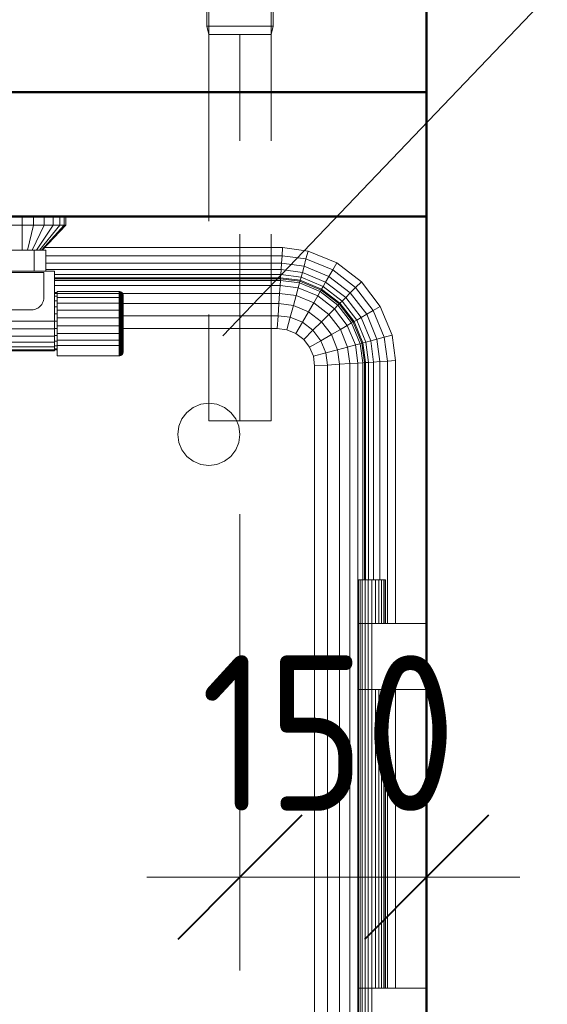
# Model space of a CAD drawing. Header units: millimetres. Extents: x -121 to 17420, y 1231 to 43130.
# Tile 23 of 57: x 9936 to 10360, y 41543 to 42334. Entities that reach past the tile are written whole.
import ezdxf

# ---------------------------------------------------------------- set-up
doc = ezdxf.new("R2010")
doc.units = ezdxf.units.MM
doc.linetypes.add('ADSK_Скрыто', pattern=[300, 150, -150])
doc.linetypes.add('ADSK_Штриховая_ш3 п1_5', pattern=[225, 150, -75])
for name, color, linetype, lineweight in [('A-____-____-DIMS', 211, 'Continuous', 9), ('A-____-____-DIMS-50', 211, 'Continuous', 9), ('A-DETL-____-HDLN', 90, 'ADSK_Скрыто', 9), ('A-DETL-____-MBND', 5, 'ADSK_Штриховая_ш3 п1_5', 20), ('A-WALL-____-MCUT', 113, 'Continuous', 50), ('A-WALL-____-OTLN', 113, 'Continuous', 20), ('M-EQPM-____-OTLN', 50, 'Continuous', 20), ('P-PIPE-____-IDEN', 2, 'Continuous', 20)]:
    doc.layers.add(name, color=color, linetype=linetype, lineweight=lineweight)
doc.styles.add('GOST Common_1', font='GOST_Common.ttf', dxfattribs={"width": 0.9, "height": 125})
doc.dimstyles.new('ADSK_Основной_2_5_мм', dxfattribs={"dimscale": 304.8, "dimtxt": 0.412449, "dimasz": 0.328084, "dimexe": 0.246063, "dimexo": 0.000807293, "dimgap": 0.049213, "dimtad": 1, "dimdec": 0, "dimlfac": 304.8, "dimdsep": 46, "dimtxsty": 'GOST Common_1', "dimblk1": 'OBLIQUE', "dimblk2": 'OBLIQUE', "dimsah": 1, "dimcen": 0.09, "dimdle": 0.246063, "dimazin": 2, "dimtfac": 1, "dimtdec": 4, "dimtix": 1, "dimtmove": 0, "dimatfit": 3, "dimfxl": 1, "dimtvp": 1, "dimtolj": 1, "dimtzin": 0, "dimlwd": 20, "dimlwe": 20, "dimarcsym": 2})

# ---------------------------------------------------------------- blocks, each defined once
blk = doc.blocks.new('Прямая форма - 83 new-608778-В_Этаж 01_Канализация')
at = {"layer": 'M-EQPM-____-OTLN', "color": 9}
for p, q in [((75.16, 493), (75.16, 500)), ((84.22, 493), (84.22, 500)), ((92.66, 493), (92.66, 500)), ((99.91, 493), (99.91, 500)), ((105.47, 493), (105.47, 500)), ((108.97, 493), (108.97, 500)), ((110.16, 493), (110.16, 500)), ((75.16, 493), (66.1, 493)), ((84.22, 493), (75.16, 493)), ((75.16, 493), (75.16, 473)), ((84.22, 493), (79.3, 473)), ((92.66, 493), (83.16, 473)), ((92.66, 493), (84.22, 493)), ((99.91, 493), (86.48, 473)), ((105.47, 493), (89.02, 473)), ((108.97, 493), (90.62, 473)), ((110.16, 493), (91.16, 473)), ((99.91, 493), (92.66, 493)), ((105.47, 493), (99.91, 493)), ((108.97, 493), (105.47, 493)), ((110.16, 493), (108.97, 493)), ((93.06, 475), (284.42, 475)), ((284, 468.53), (284.42, 475)), ((284.42, 475), (304.9, 472.3)), ((84.66, 473), (65.66, 473)), ((84.66, 456), (84.66, 473)), ((84.66, 473), (94.16, 473)), ((94.16, 473), (94.16, 456)), ((94.16, 468.53), (284, 468.53)), ((283.6, 462.5), (284, 468.53)), ((284, 468.53), (303.21, 466)), ((303.21, 466), (304.9, 472.3)), ((304.9, 472.3), (327.94, 462.76)), ((94.16, 462.5), (283.6, 462.5)), ((283.26, 457.32), (283.6, 462.5)), ((283.6, 462.5), (301.63, 460.13)), ((300.28, 455.08), (301.63, 460.13)), ((301.63, 460.13), (303.21, 466)), ((301.63, 460.13), (321.64, 451.84)), ((303.21, 466), (324.68, 457.11)), ((324.68, 457.11), (327.94, 462.76)), ((327.94, 462.76), (347.73, 447.57)), ((101.16, 456), (-100.84, 456)), ((94.16, 457.32), (283.26, 457.32)), ((101.16, 416), (101.16, 456)), ((101.16, 453.35), (283, 453.35)), ((283, 453.35), (282.84, 450.85)), ((283, 453.35), (283.26, 457.32)), ((299.24, 451.21), (283, 453.35)), ((283.26, 457.32), (300.28, 455.08)), ((299.24, 451.21), (298.59, 448.78)), ((300.28, 455.08), (299.24, 451.21)), ((317.02, 443.85), (299.24, 451.21)), ((300.28, 455.08), (319.03, 447.32)), ((319.03, 447.32), (321.64, 451.84)), ((321.64, 451.84), (324.68, 457.11)), ((321.64, 451.84), (338.82, 438.66)), ((324.68, 457.11), (343.12, 442.96)), ((282.84, 450.85), (101.16, 450.85)), ((282.78, 450), (101.16, 450)), ((101.16, 448.64), (282.69, 448.64)), ((101.16, 444.64), (282.43, 444.64)), ((282.43, 444.64), (282.02, 438.28)), ((282.69, 448.64), (282.43, 444.64)), ((282.43, 444.64), (296.97, 442.73)), ((282.78, 450), (282.69, 448.64)), ((282.69, 448.64), (298.01, 446.62)), ((282.84, 450.85), (282.78, 450)), ((298.37, 447.95), (282.78, 450)), ((298.59, 448.78), (282.84, 450.85)), ((298.01, 446.62), (296.97, 442.73)), ((298.37, 447.95), (298.01, 446.62)), ((298.01, 446.62), (314.65, 439.73)), ((298.59, 448.78), (298.37, 447.95)), ((315.34, 440.92), (298.37, 447.95)), ((315.76, 441.66), (298.59, 448.78)), ((317.02, 443.85), (315.76, 441.66)), ((319.03, 447.32), (317.02, 443.85)), ((332.29, 432.13), (317.02, 443.85)), ((335.13, 434.96), (319.03, 447.32)), ((343.12, 442.96), (347.73, 447.57)), ((347.73, 447.57), (362.92, 427.78)), ((103.16, 439), (101.16, 439)), ((103.16, 438.22), (101.16, 438.22)), ((103.16, 435.92), (101.16, 435.92)), ((103.16, 438.11), (103.16, 439.79)), ((153.16, 439.79), (103.16, 439.79)), ((103.16, 434.87), (103.16, 438.11)), ((153.16, 438.11), (103.16, 438.11)), ((153.16, 438.11), (153.16, 439.79)), ((153.55, 439.76), (153.16, 439.79)), ((153.55, 439.76), (153.16, 439.79)), ((282.02, 438.28), (153.16, 438.28)), ((153.16, 434.87), (153.16, 438.11)), ((153.55, 438.09), (153.16, 438.11)), ((153.55, 438.09), (153.16, 438.11)), ((153.55, 438.09), (153.55, 439.76)), ((153.55, 439.76), (153.55, 438.09)), ((154.31, 439.56), (153.55, 439.76)), ((154.31, 439.56), (153.55, 439.76)), ((153.55, 434.85), (153.55, 438.09)), ((154.31, 437.9), (153.55, 438.09)), ((154.31, 437.9), (154.31, 439.56)), ((154.31, 439.56), (154.31, 437.9)), ((154.99, 439.17), (154.31, 439.56)), ((154.99, 439.17), (154.31, 439.56)), ((154.31, 434.69), (154.31, 437.9)), ((154.99, 437.53), (154.31, 437.9)), ((154.99, 437.53), (154.99, 439.17)), ((154.99, 439.17), (154.99, 437.53)), ((155.54, 438.61), (154.99, 439.17)), ((155.54, 438.61), (154.99, 439.17)), ((154.99, 434.38), (154.99, 437.53)), ((155.54, 437.02), (154.99, 437.53)), ((155.54, 437.02), (155.54, 438.61)), ((155.54, 438.61), (155.54, 437.02)), ((155.93, 437.94), (155.54, 438.61)), ((155.93, 437.94), (155.54, 438.61)), ((155.54, 433.94), (155.54, 437.02)), ((155.93, 436.39), (155.54, 437.02)), ((155.93, 436.39), (155.54, 437.02)), ((155.93, 436.39), (155.93, 437.94)), ((155.93, 437.94), (155.93, 436.39)), ((156.14, 437.18), (155.93, 437.94)), ((156.14, 437.18), (155.93, 437.94)), ((155.93, 433.4), (155.93, 436.39)), ((155.93, 436.39), (155.93, 433.4)), ((156.14, 435.68), (155.93, 436.39)), ((156.14, 435.68), (155.93, 436.39)), ((156.14, 435.68), (156.14, 437.18)), ((156.14, 437.18), (156.14, 435.68)), ((156.16, 436.79), (156.14, 437.18)), ((156.16, 436.79), (156.14, 437.18)), ((156.14, 432.8), (156.14, 435.68)), ((156.14, 435.68), (156.14, 432.8)), ((156.16, 435.32), (156.14, 435.68)), ((156.16, 435.32), (156.14, 435.68)), ((156.16, 435.32), (156.16, 436.79)), ((156.16, 436.79), (156.16, 435.32)), ((156.16, 432.49), (156.16, 435.32)), ((156.16, 435.32), (156.16, 432.49)), ((282.02, 438.28), (281.47, 430)), ((282.02, 438.28), (295.31, 436.53)), ((295.31, 436.53), (293.15, 428.46)), ((296.97, 442.73), (295.31, 436.53)), ((295.31, 436.53), (309.43, 430.69)), ((296.97, 442.73), (312.63, 436.24)), ((312.63, 436.24), (309.43, 430.69)), ((314.65, 439.73), (312.63, 436.24)), ((312.63, 436.24), (326.08, 425.92)), ((315.34, 440.92), (314.65, 439.73)), ((314.65, 439.73), (328.93, 428.77)), ((315.76, 441.66), (315.34, 440.92)), ((329.9, 429.74), (315.34, 440.92)), ((330.51, 430.35), (315.76, 441.66)), ((338.82, 438.66), (335.13, 434.96)), ((338.82, 438.66), (343.12, 442.96)), ((338.82, 438.66), (352, 421.48)), ((343.12, 442.96), (357.27, 424.52)), ((103.16, 432.26), (101.16, 432.26)), ((103.16, 427.5), (101.16, 427.5)), ((103.16, 430.3), (103.16, 434.87)), ((153.16, 434.87), (103.16, 434.87)), ((103.16, 424.72), (103.16, 430.3)), ((153.16, 430.3), (103.16, 430.3)), ((153.16, 430.3), (153.16, 434.87)), ((153.55, 434.85), (153.16, 434.87)), ((153.16, 424.72), (153.16, 430.3)), ((153.55, 430.29), (153.16, 430.3)), ((153.55, 430.29), (153.55, 434.85)), ((154.31, 434.69), (153.55, 434.85)), ((153.55, 424.71), (153.55, 430.29)), ((154.31, 430.17), (153.55, 430.29)), ((154.31, 430.17), (154.31, 434.69)), ((154.99, 434.38), (154.31, 434.69)), ((154.31, 424.64), (154.31, 430.17)), ((154.99, 429.93), (154.31, 430.17)), ((154.99, 429.93), (154.99, 434.38)), ((155.54, 433.94), (154.99, 434.38)), ((154.99, 424.5), (154.99, 429.93)), ((155.54, 429.6), (154.99, 429.93)), ((155.54, 429.6), (155.54, 433.94)), ((155.93, 433.4), (155.54, 433.94)), ((155.54, 424.29), (155.54, 429.6)), ((155.93, 429.19), (155.54, 429.6)), ((155.93, 429.19), (155.93, 433.4)), ((156.14, 432.8), (155.93, 433.4)), ((156.14, 432.8), (155.93, 433.4)), ((281.47, 430), (155.93, 430)), ((155.93, 424.04), (155.93, 429.19)), ((156.14, 428.73), (155.93, 429.19)), ((156.14, 428.73), (155.93, 429.19)), ((156.14, 428.73), (156.14, 432.8)), ((156.14, 432.8), (156.14, 428.73)), ((156.16, 432.49), (156.14, 432.8)), ((156.16, 432.49), (156.14, 432.8)), ((156.14, 423.77), (156.14, 428.73)), ((156.14, 428.73), (156.14, 423.77)), ((156.16, 428.5), (156.14, 428.73)), ((156.16, 428.5), (156.14, 428.73)), ((156.16, 428.5), (156.16, 432.49)), ((156.16, 432.49), (156.16, 428.5)), ((156.16, 423.62), (156.16, 428.5)), ((156.16, 428.5), (156.16, 423.62)), ((281.47, 430), (280.84, 420.35)), ((293.15, 428.46), (281.47, 430)), ((293.15, 428.46), (290.63, 419.06)), ((305.25, 423.45), (293.15, 428.46)), ((309.43, 430.69), (305.25, 423.45)), ((309.43, 430.69), (321.55, 421.39)), ((328.93, 428.77), (326.08, 425.92)), ((329.9, 429.74), (328.93, 428.77)), ((328.93, 428.77), (339.89, 414.49)), ((330.51, 430.35), (329.9, 429.74)), ((341.08, 415.17), (329.9, 429.74)), ((332.29, 432.13), (330.51, 430.35)), ((341.83, 415.6), (330.51, 430.35)), ((335.13, 434.96), (332.29, 432.13)), ((344.01, 416.86), (332.29, 432.13)), ((347.48, 418.87), (335.13, 434.96)), ((357.27, 424.52), (362.92, 427.78)), ((362.92, 427.78), (372.47, 404.73)), ((103.16, 421.95), (101.16, 421.95)), ((103.16, 418.53), (103.16, 424.72)), ((153.16, 424.72), (103.16, 424.72)), ((153.16, 418.53), (153.16, 424.72)), ((153.55, 424.71), (153.16, 424.72)), ((153.55, 418.53), (153.55, 424.71)), ((154.31, 424.64), (153.55, 424.71)), ((154.31, 418.51), (154.31, 424.64)), ((154.99, 424.5), (154.31, 424.64)), ((154.99, 418.46), (154.99, 424.5)), ((155.54, 424.29), (154.99, 424.5)), ((155.54, 418.41), (155.54, 424.29)), ((155.93, 424.04), (155.54, 424.29)), ((155.93, 418.33), (155.93, 424.04)), ((156.14, 423.77), (155.93, 424.04)), ((156.14, 423.77), (155.93, 424.04)), ((280.84, 420.35), (155.93, 420.35)), ((156.14, 418.25), (156.14, 423.77)), ((156.14, 423.77), (156.14, 418.25)), ((156.16, 423.62), (156.14, 423.77)), ((156.16, 423.62), (156.14, 423.77)), ((156.16, 418.21), (156.16, 423.62)), ((156.16, 423.62), (156.16, 418.21)), ((280.84, 420.35), (280.16, 410)), ((290.63, 419.06), (280.84, 420.35)), ((305.25, 423.45), (300.38, 415.02)), ((305.25, 423.45), (315.64, 415.48)), ((321.55, 421.39), (315.64, 415.48)), ((326.08, 425.92), (321.55, 421.39)), ((321.55, 421.39), (330.85, 409.26)), ((326.08, 425.92), (336.4, 412.47)), ((352, 421.48), (347.48, 418.87)), ((352, 421.48), (357.27, 424.52)), ((360.29, 401.47), (352, 421.48)), ((357.27, 424.52), (366.16, 403.04)), ((-100.84, 416), (101.16, 416)), ((103.16, 416), (101.16, 416)), ((101.16, 409.79), (101.16, 416)), ((103.16, 412.16), (103.16, 418.53)), ((153.16, 418.53), (103.16, 418.53)), ((103.16, 406.06), (103.16, 412.16)), ((103.16, 412.16), (153.16, 412.16)), ((153.16, 412.16), (153.16, 418.53)), ((153.55, 418.53), (153.16, 418.53)), ((153.16, 406.06), (153.16, 412.16)), ((153.16, 412.16), (153.55, 412.16)), ((153.55, 412.16), (153.55, 418.53)), ((154.31, 418.51), (153.55, 418.53)), ((153.55, 412.16), (154.31, 412.2)), ((153.55, 406.07), (153.55, 412.16)), ((154.31, 412.2), (154.31, 418.51)), ((154.99, 418.46), (154.31, 418.51)), ((154.31, 412.2), (154.99, 412.26)), ((154.31, 406.15), (154.31, 412.2)), ((154.99, 412.26), (154.99, 418.46)), ((155.54, 418.41), (154.99, 418.46)), ((154.99, 412.26), (155.54, 412.35)), ((154.99, 406.32), (154.99, 412.26)), ((155.54, 412.35), (155.54, 418.41)), ((155.93, 418.33), (155.54, 418.41)), ((155.54, 412.35), (155.93, 412.46)), ((155.54, 406.55), (155.54, 412.35)), ((155.93, 412.46), (155.93, 418.33)), ((156.14, 418.25), (155.93, 418.33)), ((156.14, 418.25), (155.93, 418.33)), ((155.93, 412.46), (156.14, 412.58)), ((156.14, 412.58), (155.93, 412.46)), ((155.93, 406.83), (155.93, 412.46)), ((156.14, 412.58), (156.14, 418.25)), ((156.14, 418.25), (156.14, 412.58)), ((156.16, 418.21), (156.14, 418.25)), ((156.16, 418.21), (156.14, 418.25)), ((156.14, 412.58), (156.16, 412.64)), ((156.16, 412.64), (156.14, 412.58)), ((156.14, 412.58), (156.14, 407.15)), ((156.14, 407.15), (156.14, 412.58)), ((156.16, 412.64), (156.16, 418.21)), ((156.16, 418.21), (156.16, 412.64)), ((156.16, 412.64), (156.16, 407.31)), ((156.16, 407.31), (156.16, 412.64)), ((290.63, 419.06), (287.93, 408.98)), ((300.38, 415.02), (290.63, 419.06)), ((300.38, 415.02), (295.16, 405.98)), ((308.76, 408.6), (300.38, 415.02)), ((315.64, 415.48), (308.76, 408.6)), ((315.64, 415.48), (323.61, 405.09)), ((336.4, 412.47), (330.85, 409.26)), ((339.89, 414.49), (336.4, 412.47)), ((336.4, 412.47), (342.89, 396.81)), ((341.08, 415.17), (339.89, 414.49)), ((339.89, 414.49), (346.78, 397.85)), ((341.83, 415.6), (341.08, 415.17)), ((348.11, 398.21), (341.08, 415.17)), ((344.01, 416.86), (341.83, 415.6)), ((348.94, 398.43), (341.83, 415.6)), ((347.48, 418.87), (344.01, 416.86)), ((351.37, 399.08), (344.01, 416.86)), ((355.24, 400.12), (347.48, 418.87)), ((-100.84, 409.79), (101.16, 409.79)), ((101.16, 404), (-100.84, 404)), ((103.16, 410.05), (101.16, 410.05)), ((101.16, 409.79), (101.16, 404)), ((103.16, 404.5), (101.16, 404.5)), ((101.16, 404), (101.16, 399.03)), ((103.16, 400.66), (103.16, 406.06)), ((153.16, 406.06), (103.16, 406.06)), ((153.55, 406.07), (153.16, 406.06)), ((153.16, 400.66), (153.16, 406.06)), ((154.31, 406.15), (153.55, 406.07)), ((153.55, 400.67), (153.55, 406.07)), ((154.99, 406.32), (154.31, 406.15)), ((154.31, 400.8), (154.31, 406.15)), ((155.54, 406.55), (154.99, 406.32)), ((154.99, 401.06), (154.99, 406.32)), ((155.93, 406.83), (155.54, 406.55)), ((155.54, 401.41), (155.54, 406.55)), ((280.16, 410), (155.93, 410)), ((280.16, 410), (155.93, 410)), ((156.14, 407.15), (155.93, 406.83)), ((156.14, 407.15), (155.93, 406.83)), ((155.93, 401.85), (155.93, 406.83)), ((156.16, 407.31), (156.14, 407.15)), ((156.16, 407.31), (156.14, 407.15)), ((156.14, 407.15), (156.14, 402.34)), ((156.14, 402.34), (156.14, 407.15)), ((156.16, 407.31), (156.16, 402.59)), ((156.16, 402.59), (156.16, 407.31)), ((287.93, 408.98), (280.16, 410)), ((287.93, 408.98), (280.16, 410)), ((295.16, 405.98), (287.93, 408.98)), ((295.16, 405.98), (287.93, 408.98)), ((301.38, 401.21), (295.16, 405.98)), ((301.38, 401.21), (295.16, 405.98)), ((308.76, 408.6), (301.38, 401.21)), ((315.19, 400.22), (308.76, 408.6)), ((323.61, 405.09), (315.19, 400.22)), ((330.85, 409.26), (323.61, 405.09)), ((323.61, 405.09), (328.63, 392.99)), ((330.85, 409.26), (336.7, 395.15)), ((366.16, 403.04), (372.47, 404.73)), ((372.47, 404.73), (375.16, 384.26)), ((101.16, 399.03), (-100.84, 399.03)), ((103.16, 399.74), (101.16, 399.74)), ((101.16, 399.03), (101.16, 395.22)), ((103.16, 396.08), (101.16, 396.08)), ((103.16, 396.34), (103.16, 400.66)), ((153.16, 400.66), (103.16, 400.66)), ((103.16, 388.08), (103.16, 396.34)), ((153.16, 396.34), (103.16, 396.34)), ((153.55, 400.67), (153.16, 400.66)), ((153.16, 396.34), (153.16, 400.66)), ((153.55, 396.36), (153.16, 396.34)), ((153.16, 388.08), (153.16, 396.34)), ((154.31, 400.8), (153.55, 400.67)), ((153.55, 396.36), (153.55, 400.67)), ((154.31, 396.52), (153.55, 396.36)), ((153.55, 388.11), (153.55, 396.36)), ((154.99, 401.06), (154.31, 400.8)), ((154.31, 396.52), (154.31, 400.8)), ((154.99, 396.82), (154.31, 396.52)), ((154.31, 388.31), (154.31, 396.52)), ((155.54, 401.41), (154.99, 401.06)), ((154.99, 396.82), (154.99, 401.06)), ((155.54, 397.26), (154.99, 396.82)), ((154.99, 388.7), (154.99, 396.82)), ((155.93, 401.85), (155.54, 401.41)), ((155.54, 397.26), (155.54, 401.41)), ((155.93, 397.79), (155.54, 397.26)), ((155.54, 389.25), (155.54, 397.26)), ((156.14, 402.34), (155.93, 401.85)), ((156.14, 402.34), (155.93, 401.85)), ((155.93, 397.79), (155.93, 401.85)), ((156.14, 398.38), (155.93, 397.79)), ((155.93, 389.93), (155.93, 397.79)), ((156.16, 402.59), (156.14, 402.34)), ((156.16, 402.59), (156.14, 402.34)), ((156.14, 402.34), (156.14, 398.38)), ((156.14, 398.38), (156.14, 402.34)), ((156.16, 398.68), (156.14, 398.38)), ((156.16, 398.68), (156.14, 398.38)), ((156.14, 390.69), (156.14, 398.38)), ((156.16, 402.59), (156.16, 398.68)), ((156.16, 398.68), (156.16, 402.59)), ((306.14, 395), (301.38, 401.21)), ((306.14, 395), (301.38, 401.21)), ((315.19, 400.22), (306.14, 395)), ((315.19, 400.22), (319.23, 390.47)), ((342.89, 396.81), (336.7, 395.15)), ((346.78, 397.85), (342.89, 396.81)), ((342.89, 396.81), (344.8, 382.27)), ((348.11, 398.21), (346.78, 397.85)), ((346.78, 397.85), (348.8, 382.53)), ((348.94, 398.43), (348.11, 398.21)), ((350.16, 382.62), (348.11, 398.21)), ((351.37, 399.08), (348.94, 398.43)), ((351.01, 382.68), (348.94, 398.43)), ((355.24, 400.12), (351.37, 399.08)), ((353.51, 382.84), (351.37, 399.08)), ((360.29, 401.47), (355.24, 400.12)), ((357.48, 383.1), (355.24, 400.12)), ((366.16, 403.04), (360.29, 401.47)), ((362.66, 383.44), (360.29, 401.47)), ((366.16, 403.04), (368.69, 383.84)), ((101.16, 395.22), (-100.84, 395.22)), ((101.16, 392.82), (-100.84, 392.82)), ((101.16, 392), (-100.84, 392)), ((101.16, 395.22), (101.16, 392.82)), ((103.16, 393.78), (101.16, 393.78)), ((103.16, 393), (101.16, 393)), ((101.16, 392.82), (101.16, 392)), ((153.16, 388.08), (103.16, 388.08)), ((153.55, 388.11), (153.16, 388.08)), ((154.31, 388.31), (153.55, 388.11)), ((154.99, 388.7), (154.31, 388.31)), ((155.54, 389.25), (154.99, 388.7)), ((155.93, 389.93), (155.54, 389.25)), ((156.14, 390.69), (156, 390.18)), ((309.14, 387.76), (306.14, 395)), ((309.14, 387.76), (306.14, 395)), ((319.23, 390.47), (309.14, 387.76)), ((310.16, 380), (309.14, 387.76)), ((310.16, 380), (309.14, 387.76)), ((328.63, 392.99), (319.23, 390.47)), ((319.23, 390.47), (320.52, 380.68)), ((336.7, 395.15), (328.63, 392.99)), ((328.63, 392.99), (330.16, 381.31)), ((336.7, 395.15), (338.45, 381.85)), ((320.52, 380.68), (310.16, 380)), ((310.16, 380), (310.16, -380)), ((310.16, 0), (310.16, 380)), ((330.16, 381.31), (320.52, 380.68)), ((320.52, 380.68), (320.52, -380.68)), ((338.45, 381.85), (330.16, 381.31)), ((330.16, 381.31), (330.16, -381.31)), ((344.8, 382.27), (338.45, 381.85)), ((338.45, 381.85), (338.45, -381.85)), ((348.8, 382.53), (344.8, 382.27)), ((344.8, 382.27), (344.8, -382.27)), ((350.16, 382.62), (348.8, 382.53)), ((348.8, 382.53), (348.8, 208)), ((351.01, 382.68), (350.16, 382.62)), ((350.16, 208), (350.16, 382.62)), ((353.51, 382.84), (351.01, 382.68)), ((351.01, 208), (351.01, 382.68)), ((357.48, 383.1), (353.51, 382.84)), ((353.51, 208), (353.51, 382.84)), ((362.66, 383.44), (357.48, 383.1)), ((357.48, 208), (357.48, 383.1)), ((368.69, 383.84), (362.66, 383.44)), ((362.66, 208), (362.66, 383.44)), ((368.69, 383.84), (375.16, 384.26)), ((368.69, 173), (368.69, 383.84)), ((375.16, 384.26), (375.16, 173)), ((212.66, 346.65), (218.69, 349.15)), ((218.69, 349.15), (225.16, 350)), ((225.16, 350), (231.63, 349.15)), ((231.63, 349.15), (237.66, 346.65)), ((203.51, 337.5), (207.48, 342.68)), ((207.48, 342.68), (212.66, 346.65)), ((237.66, 346.65), (242.84, 342.68)), ((242.84, 342.68), (246.81, 337.5)), ((201.01, 331.47), (203.51, 337.5)), ((246.81, 337.5), (249.31, 331.47)), ((200.16, 325), (201.01, 331.47)), ((201.01, 318.53), (200.16, 325)), ((249.31, 331.47), (250.16, 325)), ((250.16, 325), (249.31, 318.53)), ((203.51, 312.5), (201.01, 318.53)), ((249.31, 318.53), (246.81, 312.5)), ((207.48, 307.32), (203.51, 312.5)), ((246.81, 312.5), (242.84, 307.32)), ((212.66, 303.35), (207.48, 307.32)), ((218.69, 300.85), (212.66, 303.35)), ((225.16, 300), (218.69, 300.85)), ((231.63, 300.85), (225.16, 300)), ((237.66, 303.35), (231.63, 300.85)), ((242.84, 307.32), (237.66, 303.35)), ((345.16, 208), (345.54, 208)), ((345.16, 208), (345.16, 173)), ((345.54, 208), (346.64, 208)), ((345.54, 208), (345.54, 173)), ((346.64, 208), (348.38, 208)), ((346.64, 208), (346.64, 173)), ((348.38, 208), (350.66, 208)), ((348.38, 208), (348.38, 173)), ((350.66, 208), (353.32, 208)), ((350.66, 208), (350.66, 173)), ((353.32, 208), (356.16, 208)), ((353.32, 208), (353.32, 173)), ((356.16, 208), (359.01, 208)), ((356.16, 208), (356.16, 173)), ((359.01, 208), (361.66, 208)), ((359.01, 208), (359.01, 173)), ((361.66, 208), (363.94, 208)), ((361.66, 208), (361.66, 173)), ((363.94, 208), (365.69, 208)), ((363.94, 208), (363.94, 173)), ((365.69, 208), (366.79, 208)), ((365.69, 208), (365.69, 173)), ((366.79, 208), (367.16, 208)), ((366.79, 208), (366.79, 173)), ((367.16, 208), (367.16, 173)), ((345.54, 173), (345.16, 173)), ((345.16, 173), (345.54, 173)), ((345.16, 173), (345.16, 120)), ((346.64, 173), (345.54, 173)), ((345.54, 173), (346.64, 173)), ((345.54, 173), (345.54, 120)), ((348.38, 173), (346.64, 173)), ((346.64, 173), (348.38, 173)), ((346.64, 173), (346.64, 120)), ((350.66, 173), (348.38, 173)), ((348.38, 173), (350.66, 173)), ((348.38, 173), (348.38, 120)), ((353.32, 173), (350.66, 173)), ((350.66, 173), (353.32, 173)), ((350.66, 173), (350.66, 120)), ((356.16, 173), (353.32, 173)), ((353.32, 173), (356.16, 173)), ((353.32, 173), (353.32, 120)), ((356.16, 173), (400.16, 173)), ((356.16, 173), (356.16, 120)), ((345.54, 120), (345.16, 120)), ((345.16, 120), (345.54, 120)), ((345.16, 120), (345.16, -120)), ((346.64, 120), (345.54, 120)), ((345.54, 120), (346.64, 120)), ((345.54, 120), (345.54, -120)), ((348.38, 120), (346.64, 120)), ((346.64, 120), (348.38, 120)), ((346.64, 120), (346.64, -120)), ((350.66, 120), (348.38, 120)), ((348.38, 120), (350.66, 120)), ((348.38, 120), (348.38, -120)), ((353.32, 120), (350.66, 120)), ((350.66, 120), (353.32, 120)), ((350.66, 120), (350.66, -120)), ((356.16, 120), (353.32, 120)), ((353.32, 120), (356.16, 120)), ((353.32, 120), (353.32, -120)), ((400.16, 120), (356.16, 120)), ((356.16, 120), (356.16, -120)), ((359.01, 120), (359.01, -120)), ((361.66, 120), (361.66, -120)), ((363.94, 120), (363.94, -120)), ((365.69, 120), (365.69, -120)), ((366.79, 120), (366.79, -120)), ((367.16, 120), (367.16, -120)), ((368.69, -120), (368.69, 120)), ((375.16, 120), (375.16, -120)), ((310.16, -380), (310.16, 0)), ((345.16, -120), (345.54, -120)), ((345.16, -120), (345.16, -173)), ((345.54, -120), (345.16, -120)), ((345.54, -120), (346.64, -120)), ((345.54, -120), (345.54, -173)), ((346.64, -120), (345.54, -120)), ((346.64, -120), (348.38, -120)), ((346.64, -120), (346.64, -173)), ((348.38, -120), (346.64, -120)), ((348.38, -120), (350.66, -120)), ((348.38, -120), (348.38, -173)), ((350.66, -120), (348.38, -120)), ((350.66, -120), (353.32, -120)), ((350.66, -120), (350.66, -173)), ((353.32, -120), (350.66, -120)), ((353.32, -120), (356.16, -120)), ((353.32, -120), (353.32, -173)), ((356.16, -120), (353.32, -120)), ((356.16, -120), (400.16, -120)), ((356.16, -120), (356.16, -173))]:
    blk.add_line(p, q, dxfattribs=at)
blk = doc.blocks.new('Прямая форма - FU - 054-608779-В_Этаж 01_Канализация')
blk.add_blockref('Прямая форма - 83 new-608778-В_Этаж 01_Канализация', (0, 0))
blk = doc.blocks.new('Прямая форма - 83 new-608896-В_Этаж 01_Канализация')
at = {"layer": 'A-WALL-____-MCUT', "color": 253}
for p, q in [((705, 100), (100, 100)), ((100, 100), (100, 0)), ((740.26, 100), (727, 100)), ((897.33, 100), (760.26, 100)), ((900.33, 0), (900.33, 100)), ((100, 0), (900.33, 0))]:
    blk.add_line(p, q, dxfattribs=at)
blk = doc.blocks.new('Прямая форма - SW - 005-608897-В_Этаж 01_Канализация')
blk.add_blockref('Прямая форма - 83 new-608896-В_Этаж 01_Канализация', (0, 0))
blk = doc.blocks.new('Прямая форма - 83 new-609205-В_Этаж 01_Канализация')
at = {"layer": 'A-WALL-____-MCUT', "color": 253}
blk.add_line((6700, 100), (5438.5, 100), dxfattribs=at)
blk = doc.blocks.new('Прямая форма - SW - 005-609206-В_Этаж 01_Канализация')
blk.add_blockref('Прямая форма - 83 new-609205-В_Этаж 01_Канализация', (0, 0))
blk = doc.blocks.new('83 new_ifc_RVT-1-В_Этаж 01_Канализация')
at = {"layer": 'A-WALL-____-OTLN', "color": 9, "lineweight": 20}
for name, p, rotation in [('Прямая форма - SW - 005-609206-В_Этаж 01_Канализация', (24510.28, 35775.83), 90), ('Прямая форма - SW - 005-608897-В_Этаж 01_Канализация', (24510.28, 42275.83), 180)]:
    blk.add_blockref(name, p, dxfattribs=dict(at, rotation=rotation))
at = {"layer": 'M-EQPM-____-OTLN', "color": 9, "lineweight": 20}
blk.add_blockref('Прямая форма - FU - 054-608779-В_Этаж 01_Канализация', (24010.12, 41675.83), dxfattribs=at)
blk = doc.blocks.new('ADSK_Бытовой вентилятор накладной - 200-1590441-В_Этаж 01_Канализация')
at = {"layer": 'M-EQPM-____-OTLN', "color": 5}
for p, q in [((0, 90), (0, -90)), ((0, 90), (20, 90)), ((30, 80), (30, -80)), ((-89, 59), (0, 59)), ((-89, 59), (-89, -59)), ((0, -59), (-89, -59)), ((0, -90), (20, -90))]:
    blk.add_line(p, q, dxfattribs=at)
for points, knots in [([(20, 90), (20.87, 90), (22.18, 89.83), (23.84, 89.26), (25.01, 88.69), (25.92, 88.08), (26.6, 87.52), (27.24, 86.93), (27.96, 86.1), (28.56, 85.19), (28.98, 84.43), (29.34, 83.63), (29.83, 82.18), (30, 80.89), (30, 80)], [0, 0, 0, 0, 0.166667, 0.25, 0.333333, 0.416667, 0.458333, 0.5, 0.583333, 0.666667, 0.708333, 0.75, 0.833333, 1, 1, 1, 1]), ([(30, -80), (30, -80.87), (29.83, -82.18), (29.27, -83.84), (28.78, -84.82), (28.32, -85.56), (27.81, -86.27), (27.24, -86.93), (26.6, -87.52), (25.92, -88.08), (25.01, -88.69), (23.84, -89.27), (22.18, -89.83), (20.87, -90), (20, -90)], [-1, -1, -1, -1, -0.833333, -0.75, -0.666667, -0.625, -0.583333, -0.5, -0.458333, -0.416667, -0.333333, -0.25, -0.166667, 0, 0, 0, 0])]:
    blk.add_open_spline(points, degree=3, knots=knots, dxfattribs=at)
blk = doc.blocks.new('ADSK_ППР_Отвод канализационный_Составной - Отвод раструбный-V1-В_Этаж 01_Канализация')
at = {"layer": 'A-DETL-____-HDLN', "color": 12}
blk.add_line((-73.65, 25.35), (-73.69, 25.31), dxfattribs=at)
at = {"layer": 'A-DETL-____-HDLN', "color": 12, "flags": 128}
blk.add_lwpolyline([(-25.29, 73.71), (-25.33, 73.67), (-25.36, 73.63)], dxfattribs=at)
at = {"layer": 'A-DETL-____-MBND', "color": 22}
for p, q in [((-30.8, 127.97), (-30.8, 120.17)), ((30.8, 127.97), (-30.8, 127.97)), ((-26.75, 132.97), (-26.75, 127.97)), ((26.75, 132.97), (-26.75, 132.97)), ((26.75, 127.97), (26.75, 132.97)), ((30.8, 120.17), (30.8, 127.97)), ((30.8, 120.17), (-30.8, 120.17)), ((-26.75, 120.17), (-26.75, 90.17)), ((26.75, 90.17), (26.75, 120.17)), ((-26.75, 90.17), (-25, 83.64)), ((26.75, 90.17), (-26.75, 90.17)), ((25, 83.64), (26.75, 90.17)), ((-25, 83.64), (-25, 74.54)), ((-20.38, 83.64), (-25, 83.64)), ((-20.23, 83.64), (-19.78, 83.64)), ((-7.78, 83.64), (-19.81, 83.64)), ((0, 83.64), (-7.41, 83.64)), ((7.41, 83.64), (0, 83.64)), ((19.81, 83.64), (7.78, 83.64)), ((19.78, 83.64), (20.23, 83.64)), ((25, 83.64), (20.38, 83.64)), ((25, 74.54), (25, 83.64)), ((-25.39, 73.61), (-67.18, 31.82)), ((-39.93, 67.27), (-45.44, 61.75)), ((-39.93, 67.27), (-45.44, 61.75)), ((3.63, 23.71), (-39.93, 67.27)), ((3.63, 23.71), (-39.93, 67.27)), ((-33.53, 67.94), (-37.07, 64.4)), ((-33.53, 67.94), (-37.07, 64.4)), ((4.3, 30.11), (-33.53, 67.94)), ((4.3, 30.11), (-33.53, 67.94)), ((-42.58, 58.89), (-63.79, 37.68)), ((-42.58, 58.89), (-63.79, 37.68)), ((-1.89, 18.19), (-45.44, 61.75)), ((-1.89, 18.19), (-45.44, 61.75)), ((-67.18, 31.82), (-73.61, 25.39)), ((-63.79, 37.68), (-67.18, 31.82)), ((-63.79, 37.68), (-67.18, 31.82)), ((-67.18, 31.82), (-63.91, 28.56)), ((-63.91, 28.56), (-67.18, 31.82)), ((-25.96, -0.15), (-63.79, 37.68)), ((-25.96, -0.15), (-63.79, 37.68)), ((-31.82, -3.54), (9.97, 38.25)), ((-127.11, 26.75), (-133.64, 25)), ((-74.54, 25), (-133.64, 25)), ((-133.64, 25), (-133.64, 20.38)), ((-97.11, 26.75), (-127.11, 26.75)), ((-127.11, -26.75), (-127.11, 26.75)), ((-89.31, 30.8), (-97.11, 30.8)), ((-97.11, -30.8), (-97.11, 30.8)), ((-89.31, -30.8), (-89.31, 30.8)), ((-84.31, 26.75), (-89.31, 26.75)), ((-84.31, -26.75), (-84.31, 26.75)), ((-63.51, 28.15), (-55, 19.64)), ((-55, 19.64), (-63.51, 28.15)), ((0.76, 26.57), (4.3, 30.11)), ((0.76, 26.57), (4.3, 30.11)), ((-133.64, 20.23), (-133.64, 19.78)), ((-133.64, 19.81), (-133.64, 7.78)), ((-54.73, 19.38), (-44.26, 8.91)), ((-49.5, 14.14), (-54.73, 19.38)), ((-25.96, -0.15), (-4.75, 21.06)), ((-25.96, -0.15), (-4.75, 21.06)), ((-1.89, 18.19), (3.63, 23.71)), ((-1.89, 18.19), (3.63, 23.71)), ((-44.26, 8.91), (-49.5, 14.14)), ((-44, 8.64), (-35.49, 0.13)), ((-35.49, 0.13), (-44, 8.64)), ((-133.64, 7.41), (-133.64, -7.41)), ((-133.64, -7.78), (-133.64, -19.81)), ((-38.25, -9.97), (-31.82, -3.54)), ((-35.08, -0.27), (-31.82, -3.54)), ((-31.82, -3.54), (-35.08, -0.27)), ((-31.82, -3.54), (-25.96, -0.15)), ((-31.82, -3.54), (-25.96, -0.15)), ((-133.64, -19.78), (-133.64, -20.23)), ((-133.64, -20.38), (-133.64, -25)), ((-133.64, -25), (-127.11, -26.75)), ((-133.64, -25), (-74.54, -25)), ((-127.11, -26.75), (-97.11, -26.75)), ((-97.11, -30.8), (-89.31, -30.8)), ((-89.31, -26.75), (-84.31, -26.75))]:
    blk.add_line(p, q, dxfattribs=at)
at = {"layer": 'A-DETL-____-MBND', "color": 22, "flags": 128}
for points in [[(-25, 74.54), (-25, 74.49), (-25, 74.43), (-25.01, 74.38), (-25.02, 74.33), (-25.03, 74.28), (-25.04, 74.23), (-25.05, 74.18), (-25.07, 74.13), (-25.08, 74.08), (-25.1, 74.03), (-25.13, 73.98), (-25.15, 73.93), (-25.17, 73.89), (-25.2, 73.84), (-25.23, 73.8), (-25.26, 73.75), (-25.29, 73.71), (-25.33, 73.67), (-25.36, 73.63), (-25.39, 73.61)], [(9.97, 38.25), (11.39, 39.73), (12.75, 41.27), (14.05, 42.86), (15.29, 44.5), (16.46, 46.19), (17.56, 47.92), (18.58, 49.7), (19.54, 51.51), (20.43, 53.36), (21.24, 55.25), (21.97, 57.17), (22.63, 59.11), (23.2, 61.08), (23.7, 63.07), (24.12, 65.08), (24.46, 67.11), (24.72, 69.14), (24.89, 71.19), (24.98, 73.24), (25, 74.54)], [(-73.61, 25.39), (-73.65, 25.35), (-73.69, 25.31), (-73.73, 25.28), (-73.77, 25.25), (-73.81, 25.22), (-73.86, 25.19), (-73.9, 25.16), (-73.95, 25.14), (-74, 25.12), (-74.05, 25.1), (-74.09, 25.08), (-74.14, 25.06), (-74.19, 25.05), (-74.25, 25.03), (-74.3, 25.02), (-74.35, 25.01), (-74.4, 25.01), (-74.45, 25), (-74.51, 25), (-74.54, 25)], [(-74.54, -25), (-72.49, -24.96), (-70.44, -24.84), (-68.4, -24.63), (-66.36, -24.34), (-64.35, -23.98), (-62.34, -23.53), (-60.36, -23), (-58.4, -22.39), (-56.46, -21.71), (-54.56, -20.95), (-52.68, -20.11), (-50.84, -19.2), (-49.04, -18.22), (-47.28, -17.16), (-45.56, -16.04), (-43.89, -14.84), (-42.27, -13.59), (-40.7, -12.26), (-39.19, -10.88), (-38.25, -9.97)]]:
    blk.add_lwpolyline(points, dxfattribs=at)
blk = doc.blocks.new('DIMBLOCK3-В_Этаж 01_Канализация')
at = {"layer": 'A-____-____-DIMS-50', "lineweight": 20}
for p, q in [((10113.38, 41644.97), (10113.38, 41936.64)), ((10263.38, 41644.97), (10263.38, 41719.97)), ((10038.38, 41644.97), (10338.38, 41644.97)), ((10113.38, 41644.97), (10113.38, 41569.97)), ((10263.38, 41644.97), (10263.38, 41640.68))]:
    blk.add_line(p, q, dxfattribs=at)
at = {"layer": 'A-____-____-DIMS-50', "lineweight": 40}
for p, q in [((10113.38, 41644.97), (10163.38, 41694.97)), ((10263.38, 41644.97), (10313.38, 41694.97)), ((10113.38, 41644.97), (10063.38, 41594.97)), ((10263.38, 41644.97), (10213.38, 41594.97))]:
    blk.add_line(p, q, dxfattribs=at)
at = {"layer": 'A-____-____-DIMS-50', "color": 0, "lineweight": 20, "insert": (10081.84, 41823.32), "char_height": 125, "width": 255.6903, "attachment_point": 1, "line_spacing_factor": 1.022761, "style": 'GOST Common_1'}
blk.add_mtext('150', dxfattribs=at)
blk = doc.blocks.new('_Oblique')
at = {"color": 0, "linetype": 'ByBlock', "lineweight": -2}
blk.add_line((-0.5, -0.5), (0.5, 0.5), dxfattribs=at)

msp = doc.modelspace()

# ---------------------------------------------------------------- linework, layer by layer
at = {"layer": 'A-DETL-____-HDLN', "color": 12}
for p, q in [((10105.9235, 42322.1913), (10105.6486, 42322.1913)), ((10121.1061, 42322.1913), (10120.8311, 42322.1913))]:
    msp.add_line(p, q, dxfattribs=at)
at = {"layer": 'A-DETL-____-MBND', "color": 22}
for p, q in [((10088.3773, 42322.1913), (10088.3773, 42011.6398)), ((10092.9943, 42322.1913), (10088.3773, 42322.1913)), ((10105.6013, 42322.1913), (10093.5671, 42322.1913)), ((10120.7836, 42322.1913), (10105.971, 42322.1913)), ((10113.3773, 42011.6398), (10113.3773, 42322.1913)), ((10133.1875, 42322.1913), (10121.1534, 42322.1913)), ((10138.3773, 42322.1913), (10133.7603, 42322.1913)), ((10138.3773, 42011.6398), (10138.3773, 42322.1913)), ((10088.3773, 42011.6398), (10138.3773, 42011.6398))]:
    msp.add_line(p, q, dxfattribs=at)
at = {"layer": 'P-PIPE-____-IDEN'}
msp.add_line((10099.691, 42079.9132), (10364.5291, 42356.9746), dxfattribs=at)

# ---------------------------------------------------------------- block references
at = {"lineweight": 9}
msp.add_blockref('83 new_ifc_RVT-1-В_Этаж 01_Канализация', (-14146.9061, 0), dxfattribs=at)
at = {"layer": 'A-DETL-____-HDLN', "color": 12, "rotation": 90}
msp.add_blockref('ADSK_ППР_Отвод канализационный_Составной - Отвод раструбный-V1-В_Этаж 01_Канализация', (10113.3773, 42455.8309), dxfattribs=at)
at = {"layer": 'M-EQPM-____-OTLN', "color": 5, "extrusion": (0, 0, -1), "rotation": 269.9999999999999}
msp.add_blockref('ADSK_Бытовой вентилятор накладной - 200-1590441-В_Этаж 01_Канализация', (-9865.7399, 42130.8309), dxfattribs=at)

# ---------------------------------------------------------------- dimensions: what is measured, and where the dimension line sits
at = {"layer": 'A-____-____-DIMS', "lineweight": 20}
dim = msp.add_linear_dim(base=(10263.3773, 41644.9688), p1=(10113.3773, 42011.6398), p2=(10263.3773, 41715.6795), dimstyle='ADSK_Основной_2_5_мм', override={"dimpost": '<>', "dimfxl": 331.801905}, dxfattribs=at)
dim.commit()
dim.dimension.update_dxf_attribs({"geometry": 'DIMBLOCK3-В_Этаж 01_Канализация', "text_midpoint": (10188.3773, 41722.4688)})

doc.saveas('drawing.dxf')
